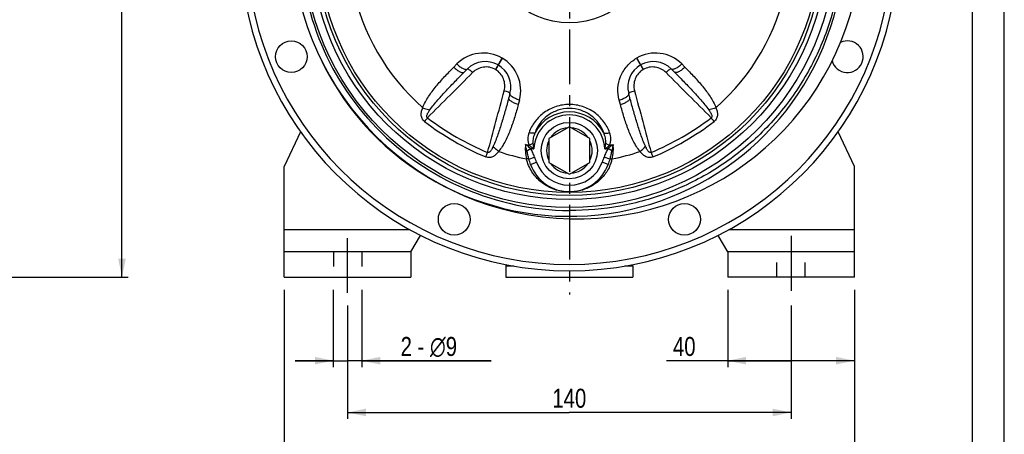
# Model space of a CAD drawing. Header units: millimetres. Extents: x 0 to 841, y 0 to 594.
# Tile 10 of 12: x 529 to 840, y 203 to 334. Entities that reach past the tile are written whole.
import ezdxf

# ---------------------------------------------------------------- set-up
doc = ezdxf.new("R2010")
doc.units = ezdxf.units.MM
doc.header["$LTSCALE"] = 46.2
doc.linetypes.add('CENTER', pattern=[0.6, 0.375, -0.075, 0.075, -0.075])
doc.linetypes.add('HIDDEN', pattern=[0.2, 0.1, -0.1])
doc.layers.get('0').update_dxf_attribs({"linetype": 'CONTINUOUS'})
for name, color, linetype in [('ASSI', 7, 'CONTINUOUS'), ('GEOM', 7, 'CONTINUOUS'), ('QUOTE', 7, 'CONTINUOUS')]:
    doc.layers.add(name, color=color, linetype=linetype)
doc.styles.get("Standard").update_dxf_attribs({"font": 'txt', "width": 0.8})
doc.dimstyles.new('DIMSTYLE_1', dxfattribs={"dimtxt": 6, "dimasz": 5.8, "dimexe": 1, "dimexo": 2, "dimgap": 0.75, "dimtad": 1, "dimdec": 3, "dimtxsty": 'Standard', "dimblk": '_FILLED', "dimblk1": '_FILLED', "dimblk2": '_FILLED', "dimcen": 0.09, "dimadec": 3, "dimazin": 2, "dimtp": 0.5, "dimtm": 0.5, "dimtfac": 1, "dimtdec": 3, "dimtofl": 0, "dimtmove": 0, "dimatfit": 3, "dimldrblk": '_FILLED', "dimfxl": 0, "dimtolj": 1, "dimarcsym": 0})
doc.dimstyles.new('DIMSTYLE_2', dxfattribs={"dimtxt": 6, "dimasz": 5.8, "dimexe": 1, "dimexo": 2, "dimgap": 0.75, "dimtad": 1, "dimdec": 3, "dimtxsty": 'Standard', "dimblk": '_FILLED', "dimblk1": '_FILLED', "dimblk2": '_FILLED', "dimcen": 0.09, "dimadec": 3, "dimazin": 2, "dimtp": 0.2, "dimtm": 0.2, "dimtfac": 1, "dimtdec": 3, "dimtofl": 0, "dimtmove": 0, "dimatfit": 3, "dimldrblk": '_FILLED', "dimfxl": 0, "dimtolj": 1, "dimarcsym": 0})
doc.dimstyles.new('DIMSTYLE_3', dxfattribs={"dimtxt": 6, "dimasz": 5.8, "dimexe": 1, "dimexo": 2, "dimgap": 0.75, "dimtad": 1, "dimdec": 3, "dimtxsty": 'Standard', "dimblk": '_FILLED', "dimblk1": '_FILLED', "dimblk2": '_FILLED', "dimcen": 0.09, "dimadec": 3, "dimazin": 2, "dimtp": 0.3, "dimtm": 0.3, "dimtfac": 1, "dimtdec": 3, "dimtofl": 0, "dimtmove": 0, "dimatfit": 3, "dimldrblk": '_FILLED', "dimfxl": 0, "dimtolj": 1, "dimarcsym": 0})

# ---------------------------------------------------------------- blocks, each defined once
blk = doc.blocks.new('_FILLED')
at = {"color": 0, "linetype": 'ByBlock'}
blk.add_solid([(0, 0), (-1, 0.207), (-1, -0.207)], dxfattribs=at)
blk = doc.blocks.new('*D1')
at = {"layer": 'QUOTE', "color": 2, "linetype": 'Continuous'}
for p, q in [((632.68, 243.59), (632.68, 207.82)), ((772.68, 243.59), (772.68, 207.82)), ((632.68, 209.82), (702.68, 209.82)), ((772.68, 209.82), (702.68, 209.82))]:
    blk.add_line(p, q, dxfattribs=at)
at = {"layer": 'QUOTE', "color": 2, "linetype": 'Continuous', "xscale": 5.8, "yscale": 5.8, "zscale": 5.8, "rotation": 180}
blk.add_blockref('_FILLED', (632.68, 209.82), dxfattribs=at)
at = {"layer": 'QUOTE', "color": 2, "linetype": 'Continuous', "xscale": 5.8, "yscale": 5.8, "zscale": 5.8}
blk.add_blockref('_FILLED', (772.68, 209.82), dxfattribs=at)
at = {"layer": 'QUOTE', "color": 2, "linetype": 'Continuous', "insert": (702.68, 217.32), "char_height": 6, "width": 16.8, "attachment_point": 2, "line_spacing_factor": 0.9}
blk.add_mtext('140', dxfattribs=at)
blk = doc.blocks.new('*D2')
at = {"layer": 'QUOTE', "color": 2, "linetype": 'Continuous'}
for p, q in [((628.18, 248.59), (628.18, 224.18)), ((637.18, 248.59), (637.18, 224.18)), ((628.18, 226.18), (616.18, 226.18)), ((616.18, 226.18), (632.68, 226.18)), ((678.02, 226.18), (632.68, 226.18)), ((637.18, 226.18), (678.02, 226.18))]:
    blk.add_line(p, q, dxfattribs=at)
at = {"layer": 'QUOTE', "color": 2, "linetype": 'Continuous', "xscale": 5.8, "yscale": 5.8, "zscale": 5.8}
blk.add_blockref('_FILLED', (628.18, 226.18), dxfattribs=at)
at = {"layer": 'QUOTE', "color": 2, "linetype": 'Continuous', "xscale": 5.8, "yscale": 5.8, "zscale": 5.8, "rotation": 180}
blk.add_blockref('_FILLED', (637.18, 226.18), dxfattribs=at)
at = {"layer": 'QUOTE', "color": 2, "linetype": 'Continuous', "insert": (649.42, 233.68), "char_height": 6, "width": 42.9, "attachment_point": 1, "line_spacing_factor": 0.9}
blk.add_mtext('2 - \\Fgdt;{\\Fgdt;n}\\Ftxt;9', dxfattribs=at)
blk = doc.blocks.new('*D3')
at = {"layer": 'QUOTE', "color": 2, "linetype": 'Continuous'}
for p, q in [((752.68, 248.59), (752.68, 224.18)), ((792.68, 248.59), (792.68, 224.18)), ((772.68, 226.18), (733.33, 226.18)), ((752.68, 226.18), (772.68, 226.18)), ((792.68, 226.18), (772.68, 226.18))]:
    blk.add_line(p, q, dxfattribs=at)
at = {"layer": 'QUOTE', "color": 2, "linetype": 'Continuous', "xscale": 5.8, "yscale": 5.8, "zscale": 5.8, "rotation": 180}
blk.add_blockref('_FILLED', (752.68, 226.18), dxfattribs=at)
at = {"layer": 'QUOTE', "color": 2, "linetype": 'Continuous', "xscale": 5.8, "yscale": 5.8, "zscale": 5.8}
blk.add_blockref('_FILLED', (792.68, 226.18), dxfattribs=at)
at = {"layer": 'QUOTE', "color": 2, "linetype": 'Continuous', "insert": (742.53, 233.68), "char_height": 6, "width": 13.8, "attachment_point": 3, "line_spacing_factor": 0.9}
blk.add_mtext('40', dxfattribs=at)
blk = doc.blocks.new('*D5')
at = {"layer": 'QUOTE', "color": 2, "linetype": 'Continuous'}
for p, q in [((394.75, 491.59), (563.46, 491.59)), ((561.46, 491.59), (561.46, 372.09)), ((561.46, 252.59), (561.46, 372.09)), ((432.75, 252.59), (563.46, 252.59))]:
    blk.add_line(p, q, dxfattribs=at)
at = {"layer": 'QUOTE', "color": 2, "linetype": 'Continuous', "xscale": 5.8, "yscale": 5.8, "zscale": 5.8}
for p, rotation in [((561.46, 491.59), 90), ((561.46, 252.59), 270)]:
    blk.add_blockref('_FILLED', p, dxfattribs=dict(at, rotation=rotation))
at = {"layer": 'QUOTE', "color": 2, "linetype": 'Continuous', "insert": (553.96, 372.09), "char_height": 6, "width": 19.8, "attachment_point": 2, "rotation": 90, "line_spacing_factor": 0.9}
blk.add_mtext('239', dxfattribs=at)
blk = doc.blocks.new('*D19')
at = {"layer": 'QUOTE', "color": 2, "linetype": 'Continuous'}
for p, q in [((612.68, 248.59), (612.68, 190.34)), ((792.68, 248.59), (792.68, 190.34)), ((612.68, 192.34), (702.68, 192.34)), ((792.68, 192.34), (702.68, 192.34))]:
    blk.add_line(p, q, dxfattribs=at)
at = {"layer": 'QUOTE', "color": 2, "linetype": 'Continuous', "xscale": 5.8, "yscale": 5.8, "zscale": 5.8, "rotation": 180}
blk.add_blockref('_FILLED', (612.68, 192.34), dxfattribs=at)
at = {"layer": 'QUOTE', "color": 2, "linetype": 'Continuous', "xscale": 5.8, "yscale": 5.8, "zscale": 5.8}
blk.add_blockref('_FILLED', (792.68, 192.34), dxfattribs=at)
at = {"layer": 'QUOTE', "color": 2, "linetype": 'Continuous', "insert": (702.68, 199.84), "char_height": 6, "width": 16.2, "attachment_point": 2, "line_spacing_factor": 0.9}
blk.add_mtext('180', dxfattribs=at)

msp = doc.modelspace()

# ---------------------------------------------------------------- linework, layer by layer
at = {"color": 7, "linetype": 'Continuous'}
for p, q in [((840, 0), (840, 594)), ((830, 10), (830, 584))]:
    msp.add_line(p, q, dxfattribs=at)
at = {"layer": 'ASSI', "color": 2, "linetype": 'CENTER'}
for p, q in [((702.6846, 358.5916), (702.6846, 247.1049)), ((632.6846, 247.5916), (632.6846, 265.5916)), ((772.6846, 265.5916), (772.6846, 247.5916))]:
    msp.add_line(p, q, dxfattribs=at)
at = {"layer": 'ASSI', "color": 7, "linetype": 'Continuous'}
for p, q in [((617.7836, 298.5265), (612.6846, 287.5916)), ((792.6846, 287.5916), (787.5856, 298.5265)), ((612.6846, 267.5916), (652.3359, 267.5916)), ((753.0334, 267.5916), (792.6846, 267.5916)), ((682.6846, 256.0916), (682.6846, 252.5916)), ((722.6846, 256.0916), (722.6846, 252.5916)), ((682.6846, 252.5916), (722.6846, 252.5916))]:
    msp.add_line(p, q, dxfattribs=at)
at = {"layer": 'ASSI', "color": 8, "linetype": 'HIDDEN'}
for p, q in [((628.1846, 260.5916), (628.1846, 252.5916)), ((637.1846, 260.5916), (637.1846, 252.5916)), ((768.1846, 252.5916), (768.1846, 260.5916)), ((777.1846, 252.5916), (777.1846, 260.5916))]:
    msp.add_line(p, q, dxfattribs=at)
at = {"layer": 'ASSI', "color": 7, "linetype": 'Continuous'}
for centre in [(614.9161, 322.2367), (666.3297, 270.8231), (739.0396, 270.8231)]:
    msp.add_circle(centre, 5, dxfattribs=at)
msp.add_arc((790.4532, 322.2367), 5, 195.742561, 115.401457, dxfattribs=at)
at = {"layer": 'GEOM', "color": 9, "linetype": 'Continuous'}
for p, q in [((681.4254, 321.8007), (679.3416, 318.1988)), ((681.4524, 321.7852), (679.375, 318.1796)), ((723.9169, 321.7852), (725.9943, 318.1796)), ((723.9439, 321.8008), (726.0277, 318.1988)), ((666.1865, 318.9166), (667.2041, 319.9341)), ((679.375, 318.1796), (679.3416, 318.1988)), ((726.0277, 318.1988), (725.9943, 318.1796)), ((738.1652, 319.9341), (739.1828, 318.9166)), ((686.9465, 308.5358), (686.5741, 307.1458)), ((718.7952, 307.1458), (718.4227, 308.5358)), ((689.2713, 292.5242), (690.4308, 293.2697)), ((716.098, 292.5242), (714.9385, 293.2697)), ((689.9232, 289.8441), (691.7084, 290.5348)), ((715.446, 289.844), (713.6608, 290.5348)), ((690.4421, 288.2189), (692.3257, 288.8916)), ((714.9271, 288.2188), (713.0436, 288.8916)), ((702.7023, 273.6408), (702.6282, 273.6414)), ((685.115, 256.0916), (682.6846, 256.0916)), ((722.6846, 256.0916), (720.2542, 256.0916))]:
    msp.add_line(p, q, dxfattribs=at)
at = {"layer": 'GEOM', "color": 7, "linetype": 'Continuous'}
for p, q in [((669.513, 317.3674), (670.5066, 318.361)), ((734.8627, 318.361), (735.8563, 317.3674)), ((683.9329, 310.6093), (683.5693, 309.2521)), ((721.8, 309.2521), (721.4363, 310.6095)), ((702.6846, 300.0972), (696.1846, 296.3444)), ((709.1846, 296.3444), (702.6846, 300.0972)), ((696.1846, 296.3444), (696.1846, 288.8389)), ((709.1846, 288.8389), (709.1846, 296.3444)), ((612.6846, 252.5916), (612.6846, 287.5916)), ((696.1846, 288.8389), (702.6846, 285.0861)), ((702.6846, 285.0861), (709.1846, 288.8389)), ((792.6846, 252.5916), (792.6846, 287.5916)), ((652.6846, 260.5916), (655.682, 265.7832)), ((752.6846, 260.5916), (749.6873, 265.7832)), ((652.6846, 260.5916), (612.6846, 260.5916)), ((652.6846, 260.5916), (652.6846, 252.5916)), ((792.6846, 260.5916), (752.6846, 260.5916)), ((752.6846, 260.5916), (752.6846, 252.5916)), ((682.6846, 256.0916), (682.6846, 252.5916)), ((722.6846, 256.0916), (722.6846, 252.5916)), ((612.6846, 252.5916), (652.6846, 252.5916)), ((792.6846, 252.5916), (752.6846, 252.5916))]:
    msp.add_line(p, q, dxfattribs=at)
for centre, radius in [((702.6846, 358.5916), 84), ((702.6846, 292.5916), 8.9)]:
    msp.add_circle(centre, radius, dxfattribs=at)
at = {"layer": 'GEOM', "color": 9, "linetype": 'Continuous'}
for radius in [81.5, 80.1715, 79.252, 25.6579]:
    msp.add_circle((702.6846, 358.5916), radius, dxfattribs=at)
at = {"layer": 'GEOM', "color": 7, "linetype": 'Continuous'}
for centre, radius, start, end in [((702.6846, 358.5916), 104, 99.689195, 80.310805), ((705.0846, 360.9916), 90, 180.000319, 77.582192), ((702.6846, 358.5916), 86.8, 205.865639, 126.7013), ((676.1637, 312.7044), 8, 59.955417, 135.002665), ((729.2056, 312.7044), 8, 44.997312, 120.044585), ((691.6846, 339.5391), 23, 239.95519, 240.044729), ((676.2056, 312.6802), 8, 344.997298, 60.044818), ((729.1637, 312.6802), 8, 119.955329, 195.001372), ((713.6846, 339.5391), 23, 299.95522, 300.04481), ((702.6846, 292.5916), 13, 199.654696, 340.345268), ((683.1846, 256.0916), 0.5, 123.639438, 180), ((722.1846, 256.0916), 0.5, 0, 56.313755)]:
    msp.add_arc(centre, radius, start, end, dxfattribs=at)
at = {"layer": 'GEOM', "color": 9, "linetype": 'Continuous'}
for centre, radius, start, end in [((702.6846, 358.5916), 102, 99.8799, 80.1201), ((703.308, 359.215), 85.5763, 178.674793, 269.544892), ((702.6846, 358.5916), 69.9628, 191.409518, 228.590452), ((702.6846, 358.5916), 69.9628, 311.409539, 348.590471), ((675.5315, 311.6045), 11.7785, 59.894467, 134.992509), ((729.8382, 311.6055), 11.7774, 45.005457, 120.088444), ((675.5691, 311.5828), 11.7785, 345.007495, 60.105483), ((702.6846, 292.5916), 12.1986, 27.319584, 152.680441), ((783.3264, 206.6513), 158.1255, 142.479096, 143.035763), ((709.4285, 370.2723), 86.3018, 232.576188, 247.423812), ((707.9995, 367.7972), 81.9322, 232.314543, 247.685456), ((702.6846, 292.5916), 11.2327, 2.515004, 177.484996), ((697.369, 367.7986), 81.9339, 292.314698, 307.685304), ((695.9402, 370.2733), 86.303, 292.576286, 307.423714), ((621.3081, 206.0924), 159.0487, 36.965907, 37.519362), ((702.6846, 292.5916), 7.2, 94.525631, 145.474369), ((702.6846, 292.5916), 7.2, 34.525631, 85.474369), ((702.6846, 292.5916), 7.2, 154.525631, 205.474369), ((702.6846, 292.5916), 7.2, 334.525631, 25.474369), ((702.6846, 358.5916), 69.9628, 251.409758, 258.821327), ((702.66, 293.0242), 13.8822, 173.982167, 192.767906), ((702.6846, 358.5916), 65.5869, 257.825697, 258.875795), ((702.6846, 358.5916), 66.4613, 259.375246, 260.279164), ((707.696, 296.5393), 16.5968, 185.674266, 192.014647), ((697.6069, 296.5497), 16.6639, 347.998133, 354.312954), ((702.6846, 358.5916), 66.4613, 279.720836, 280.624792), ((702.6846, 358.5916), 65.5869, 281.124427, 282.174303), ((702.6879, 293.0286), 13.904, 347.238274, 5.990795), ((702.6846, 358.5916), 69.9628, 281.179135, 288.590242), ((529.9279, 352.8163), 159.0489, 336.965908, 337.519363), ((703.3547, 293.0912), 13.2693, 335.279018, 346.339314), ((874.5891, 352.459), 158.1249, 202.479095, 203.035764), ((702.6846, 292.5916), 11, 199.655582, 340.344022), ((702.6846, 292.5916), 7.2, 214.525631, 265.474369), ((702.6846, 292.5916), 7.2, 274.525631, 325.474369), ((702.6928, 293.8334), 14.3302, 267.693325, 269.967392), ((702.682, 293.6921), 14.1889, 270.010477, 272.052907)]:
    msp.add_arc(centre, radius, start, end, dxfattribs=at)
for points, knots in [([(714.9032, 444.04), (720.2192, 443.3149), (728.1194, 441.4677), (738.1353, 437.57), (747.7439, 432.7488), (758.8392, 425.055), (770.1779, 413.5002), (779.1547, 400.0251), (785.4491, 385.108), (788.8391, 369.276), (789.2049, 353.0894), (786.5342, 337.1204), (780.9214, 321.9337), (772.565, 308.066), (761.7607, 296.0073), (748.8908, 286.1839), (734.408, 278.9435), (718.8319, 274.5409), (708.0674, 273.6028), (702.7023, 273.6408)], [0, 0, 0, 0, 0.06249707, 0.09377786, 0.12505995, 0.18755589, 0.25005162, 0.31254732, 0.37504292, 0.43753852, 0.50003402, 0.56252953, 0.6250252, 0.68752095, 0.75001688, 0.81251294, 0.87500918, 0.93750285, 1, 1, 1, 1]), ([(718.4227, 308.5358), (718.1006, 309.7384), (717.8366, 312.2892), (718.6811, 316.0717), (720.734, 319.4454), (722.795, 321.1399), (723.9336, 321.7961)], [0, 0, 0, 0, 0.24295105, 0.49063732, 0.74355331, 1, 1, 1, 1]), ([(656.4083, 306.1191), (656.6415, 306.7402), (657.2124, 307.9452), (658.5928, 310.2319), (660.6205, 312.9241), (663.3115, 315.9829), (665.2145, 317.9446), (666.1865, 318.9166)], [0, 0, 0, 0, 0.12284301, 0.24597665, 0.4941474, 0.74549558, 1, 1, 1, 1]), ([(658.6884, 305.4706), (659.4723, 306.5506), (661.182, 308.6119), (663.8795, 311.5888), (666.6671, 314.5011), (668.56, 316.4145), (669.513, 317.3674)], [0, 0, 0, 0, 0.24873067, 0.49836826, 0.74881074, 1, 1, 1, 1]), ([(666.1865, 318.9166), (666.501, 318.6054), (667.1273, 318.0633), (667.9619, 317.5332), (668.5833, 317.2837), (668.9628, 317.2025), (669.2815, 317.2169), (669.4537, 317.3081), (669.513, 317.3674)], [0, 0, 0, 0, 0.34154607, 0.63761089, 0.75802712, 0.85681579, 0.9352696, 1, 1, 1, 1]), ([(667.2041, 319.9341), (667.5185, 319.623), (668.1431, 319.0802), (668.9732, 318.546), (669.5899, 318.2913), (669.9649, 318.2061), (670.279, 318.2154), (670.449, 318.3034), (670.5068, 318.3613)], [0, 0, 0, 0, 0.34309933, 0.64011188, 0.76056937, 0.85899266, 0.93658146, 1, 1, 1, 1]), ([(670.5068, 318.3613), (670.525, 318.3794), (670.6027, 318.3887), (670.8037, 318.3145), (671.1501, 318.0928), (671.6277, 317.7071), (671.9705, 317.3869), (672.1497, 317.2084)], [0, 0, 0, 0, 0.03751339, 0.10055658, 0.31589972, 0.63034632, 1, 1, 1, 1]), ([(679.3416, 318.1988), (678.7772, 318.5251), (677.5303, 318.9886), (675.5495, 319.0282), (673.6693, 318.4358), (672.6045, 317.6637), (672.1497, 317.2084)], [0, 0, 0, 0, 0.25166445, 0.5022655, 0.75154709, 1, 1, 1, 1]), ([(682.1132, 311.456), (682.2801, 312.0775), (682.4163, 313.3857), (681.9893, 315.3101), (680.9646, 317.0059), (679.9397, 317.854), (679.375, 318.1796)], [0, 0, 0, 0, 0.24844968, 0.49773149, 0.7483359, 1, 1, 1, 1]), ([(725.9943, 318.1796), (725.4296, 317.854), (724.4047, 317.0059), (723.38, 315.3102), (722.9529, 313.3857), (723.0892, 312.0775), (723.2561, 311.456)], [0, 0, 0, 0, 0.25166445, 0.5022655, 0.75154709, 1, 1, 1, 1]), ([(733.2196, 317.2084), (732.7647, 317.6637), (731.7, 318.4358), (729.8198, 319.0282), (727.8389, 318.9886), (726.592, 318.5251), (726.0277, 318.1988)], [0, 0, 0, 0, 0.24844968, 0.49773149, 0.7483359, 1, 1, 1, 1]), ([(734.8624, 318.3612), (734.8442, 318.3793), (734.7665, 318.3886), (734.5655, 318.3144), (734.2191, 318.0928), (733.7415, 317.7071), (733.3988, 317.3869), (733.2196, 317.2084)], [0, 0, 0, 0, 0.03751381, 0.10055653, 0.31589735, 0.63034289, 1, 1, 1, 1]), ([(738.1652, 319.9341), (737.8508, 319.623), (737.2261, 319.0802), (736.3961, 318.546), (735.7794, 318.2913), (735.4044, 318.2061), (735.0902, 318.2154), (734.9203, 318.3034), (734.8625, 318.3613)], [0, 0, 0, 0, 0.34309931, 0.64011186, 0.76056936, 0.85899265, 0.93658146, 1, 1, 1, 1]), ([(739.1828, 318.9166), (738.8683, 318.6054), (738.242, 318.0633), (737.4074, 317.5332), (736.7859, 317.2837), (736.4065, 317.2025), (736.0877, 317.2169), (735.9156, 317.3081), (735.8563, 317.3674)], [0, 0, 0, 0, 0.34154607, 0.63761089, 0.75802712, 0.85681579, 0.9352696, 1, 1, 1, 1]), ([(735.8563, 317.3674), (736.8093, 316.4145), (738.7021, 314.5011), (741.4898, 311.5888), (744.1872, 308.6119), (745.8969, 306.5506), (746.6809, 305.4706)], [0, 0, 0, 0, 0.25118926, 0.50163174, 0.75126933, 1, 1, 1, 1]), ([(739.1828, 318.9166), (740.1548, 317.9446), (742.0578, 315.9829), (744.7488, 312.9241), (746.7765, 310.2318), (748.1569, 307.9452), (748.7278, 306.7402), (748.961, 306.1191)], [0, 0, 0, 0, 0.25450441, 0.50585259, 0.75402333, 0.87715698, 1, 1, 1, 1]), ([(683.9329, 310.6097), (683.9396, 310.6345), (683.9088, 310.7064), (683.744, 310.8434), (683.3788, 311.0326), (682.806, 311.2533), (682.3574, 311.3901), (682.1132, 311.456)], [0, 0, 0, 0, 0.03751381, 0.10055653, 0.31589735, 0.63034289, 1, 1, 1, 1]), ([(721.4363, 310.6096), (721.4296, 310.6344), (721.4604, 310.7064), (721.6252, 310.8433), (721.9904, 311.0325), (722.5632, 311.2533), (723.0119, 311.3901), (723.2561, 311.456)], [0, 0, 0, 0, 0.03751339, 0.10055658, 0.31589972, 0.63034632, 1, 1, 1, 1]), ([(683.5693, 309.2521), (683.2204, 307.9503), (682.5099, 305.3543), (681.3816, 301.484), (680.1522, 297.6595), (679.2221, 295.1482), (678.6786, 293.9293)], [0, 0, 0, 0, 0.25118745, 0.50162851, 0.75126583, 1, 1, 1, 1]), ([(686.5741, 307.1458), (686.1474, 307.2626), (685.3647, 307.5339), (684.4883, 307.9916), (683.9616, 308.4051), (683.7015, 308.6931), (683.5546, 308.9763), (683.5476, 309.1711), (683.5693, 309.2521)], [0, 0, 0, 0, 0.34154607, 0.63761089, 0.75802712, 0.85681579, 0.9352696, 1, 1, 1, 1]), ([(686.9465, 308.5358), (686.5199, 308.6525), (685.7375, 308.9221), (684.8598, 309.3739), (684.3309, 309.7806), (684.0696, 310.0628), (683.9206, 310.3394), (683.9119, 310.5307), (683.933, 310.6096)], [0, 0, 0, 0, 0.34309931, 0.64011186, 0.76056936, 0.85899265, 0.93658146, 1, 1, 1, 1]), ([(718.4227, 308.5358), (718.8494, 308.6525), (719.6318, 308.9221), (720.5094, 309.3739), (721.0384, 309.7806), (721.2997, 310.0628), (721.4487, 310.3394), (721.4574, 310.5307), (721.4363, 310.6096)], [0, 0, 0, 0, 0.34309932, 0.64011187, 0.76056937, 0.85899265, 0.93658146, 1, 1, 1, 1]), ([(718.7952, 307.1458), (719.2219, 307.2626), (720.0045, 307.5339), (720.8809, 307.9916), (721.4077, 308.4051), (721.6677, 308.6931), (721.8147, 308.9763), (721.8217, 309.1711), (721.8, 309.2521)], [0, 0, 0, 0, 0.34154607, 0.63761089, 0.75802712, 0.85681579, 0.9352696, 1, 1, 1, 1]), ([(726.6906, 293.9293), (726.1472, 295.1482), (725.2171, 297.6595), (723.9877, 301.484), (722.8594, 305.3543), (722.1488, 307.9503), (721.8, 309.2521)], [0, 0, 0, 0, 0.2487329, 0.49837024, 0.74881188, 1, 1, 1, 1]), ([(656.9824, 301.7347), (656.6462, 301.9926), (656.1056, 302.662), (655.8511, 303.8712), (655.9975, 305.0394), (656.255, 305.7667), (656.4083, 306.1191)], [0, 0, 0, 0, 0.26682651, 0.51679917, 0.75795643, 1, 1, 1, 1]), ([(656.4085, 306.1196), (656.5933, 306.0341), (657.3247, 305.7307), (658.1031, 305.5314), (658.6884, 305.4707)], [0, 0, 0, 0, 0.25704837, 1, 1, 1, 1]), ([(657.9121, 302.9578), (657.8559, 302.9845), (657.7542, 303.0648), (657.6823, 303.2396), (657.6706, 303.4213), (657.7003, 303.6576), (657.7875, 303.9415), (657.9314, 304.2655), (658.0994, 304.5783), (658.3458, 304.9843), (658.5486, 305.278), (658.6884, 305.4706)], [0, 0, 0, 0, 0.06526963, 0.12939043, 0.19225789, 0.25454929, 0.37827507, 0.50203043, 0.62602297, 0.75034192, 1, 1, 1, 1]), ([(686.5741, 307.1458), (686.2183, 305.8181), (685.4711, 303.1894), (684.1676, 299.3299), (682.8504, 296.2277), (681.5598, 293.8892), (680.8024, 292.7918), (680.3807, 292.2795)], [0, 0, 0, 0, 0.25449294, 0.50583283, 0.75400321, 0.87713749, 1, 1, 1, 1]), ([(702.6846, 307.1332), (701.2666, 307.133), (698.4364, 306.684), (694.6694, 304.7654), (691.724, 301.8845), (690.4206, 299.5054), (689.9606, 298.2725)], [0, 0, 0, 0, 0.25881963, 0.51289121, 0.75982022, 1, 1, 1, 1]), ([(702.6846, 305.8875), (701.4539, 305.8874), (699.0038, 305.4884), (695.7729, 303.7969), (693.2911, 301.291), (692.2174, 299.2436), (691.8466, 298.1902)], [0, 0, 0, 0, 0.2615311, 0.51675083, 0.7626885, 1, 1, 1, 1]), ([(715.4087, 298.2725), (714.9487, 299.5054), (713.6453, 301.8845), (710.6999, 304.7654), (706.9328, 306.684), (704.1027, 307.133), (702.6846, 307.1332)], [0, 0, 0, 0, 0.24017986, 0.48710886, 0.74118061, 1, 1, 1, 1]), ([(713.5226, 298.1902), (713.1519, 299.2437), (712.0782, 301.291), (709.5963, 303.7969), (706.3654, 305.4884), (703.9154, 305.8874), (702.6846, 305.8875)], [0, 0, 0, 0, 0.23731149, 0.48324895, 0.73846883, 1, 1, 1, 1]), ([(724.9886, 292.2795), (724.567, 292.7919), (723.8093, 293.8891), (722.5191, 296.2277), (721.2016, 299.3298), (719.8982, 303.1894), (719.1509, 305.8181), (718.7952, 307.1458)], [0, 0, 0, 0, 0.12285469, 0.24598951, 0.49415967, 0.74550292, 1, 1, 1, 1]), ([(748.9608, 306.1196), (748.776, 306.0341), (748.0445, 305.7307), (747.2662, 305.5314), (746.6809, 305.4706)], [0, 0, 0, 0, 0.25704772, 1, 1, 1, 1]), ([(746.6809, 305.4706), (746.8207, 305.278), (747.0234, 304.9843), (747.2699, 304.5783), (747.4379, 304.2656), (747.5817, 303.9416), (747.6689, 303.6577), (747.6987, 303.4214), (747.687, 303.2397), (747.6151, 303.0649), (747.5134, 302.9844), (747.4571, 302.9578)], [0, 0, 0, 0, 0.24965004, 0.37396484, 0.49795363, 0.62170221, 0.74542599, 0.80771333, 0.87058689, 0.93471266, 1, 1, 1, 1]), ([(748.961, 306.1191), (749.1143, 305.7667), (749.3717, 305.0394), (749.5182, 303.8712), (749.2637, 302.6621), (748.7232, 301.9925), (748.3869, 301.7347)], [0, 0, 0, 0, 0.24203806, 0.48318999, 0.73315645, 1, 1, 1, 1]), ([(689.9606, 298.2725), (689.7208, 297.6297), (689.4295, 296.2625), (689.6988, 294.8409), (690.0305, 294.2371)], [0, 0, 0, 0, 0.4989395, 1, 1, 1, 1]), ([(691.8466, 298.1901), (691.7514, 298.1269), (691.4903, 298.0464), (690.8452, 298.0257), (690.3189, 298.1489), (689.9606, 298.2725)], [0, 0, 0, 0, 0.17747164, 0.41122225, 1, 1, 1, 1]), ([(691.8467, 298.1904), (691.6111, 297.6772), (691.2433, 296.6036), (691.1253, 295.4594), (691.1805, 294.8984)], [0, 0, 0, 0, 0.50046739, 1, 1, 1, 1]), ([(714.1887, 294.8984), (714.2442, 295.4594), (714.1259, 296.6036), (713.7582, 297.6772), (713.5225, 298.1904)], [0, 0, 0, 0, 0.49953115, 1, 1, 1, 1]), ([(713.5226, 298.1901), (713.6178, 298.1269), (713.8789, 298.0464), (714.524, 298.0256), (715.0504, 298.1489), (715.4087, 298.2725)], [0, 0, 0, 0, 0.17747323, 0.41122566, 1, 1, 1, 1]), ([(715.3388, 294.2372), (715.6711, 294.8407), (715.9395, 296.2627), (715.6485, 297.6297), (715.4087, 298.2725)], [0, 0, 0, 0, 0.50105569, 1, 1, 1, 1]), ([(680.3807, 292.2795), (680.1521, 291.9704), (679.651, 291.3837), (678.7125, 290.6726), (677.538, 290.2882), (676.6877, 290.4215), (676.2962, 290.5838)], [0, 0, 0, 0, 0.24204221, 0.4831939, 0.73315742, 1, 1, 1, 1]), ([(678.6786, 293.9293), (678.5817, 293.7119), (678.4287, 293.3894), (678.2004, 292.973), (678.0135, 292.6712), (677.8049, 292.3846), (677.6025, 292.1671), (677.4129, 292.0232), (677.2496, 291.9425), (677.0623, 291.9173), (676.9417, 291.9652), (676.8905, 292.0006)], [0, 0, 0, 0, 0.24965003, 0.37396482, 0.49795361, 0.62170219, 0.74542596, 0.80771331, 0.87058687, 0.93471264, 1, 1, 1, 1]), ([(680.3806, 292.2793), (680.2141, 292.3965), (679.5856, 292.8783), (679.0239, 293.4528), (678.6786, 293.9293)], [0, 0, 0, 0, 0.25704772, 1, 1, 1, 1]), ([(690.4308, 293.2697), (690.3002, 293.3735), (689.7791, 293.7829), (689.2509, 294.1833), (688.8533, 294.4798)], [0, 0, 0, 0, 0.25156585, 1, 1, 1, 1]), ([(689.2713, 292.5242), (689.2308, 292.6882), (689.0759, 293.3348), (688.9413, 293.9863), (688.8542, 294.4745)], [0, 0, 0, 0, 0.254195, 1, 1, 1, 1]), ([(689.9232, 289.844), (689.7993, 290.2864), (689.5748, 291.1784), (689.3817, 292.0776), (689.2713, 292.5242)], [0, 0, 0, 0, 0.49968314, 1, 1, 1, 1]), ([(691.1805, 294.8984), (691.0943, 294.8333), (690.7317, 294.579), (690.3387, 294.3678), (690.0305, 294.2371)], [0, 0, 0, 0, 0.24399387, 1, 1, 1, 1]), ([(690.0305, 294.2371), (690.1436, 294.1365), (690.6075, 293.7359), (691.0908, 293.358), (691.4628, 293.0845)], [0, 0, 0, 0, 0.24682435, 1, 1, 1, 1]), ([(691.7084, 290.5348), (691.5266, 291.0047), (691.1509, 291.9386), (690.703, 292.8462), (690.4308, 293.2697)], [0, 0, 0, 0, 0.50019233, 1, 1, 1, 1]), ([(714.9385, 293.2698), (714.6663, 292.8463), (714.2183, 291.9386), (713.8426, 291.0047), (713.6608, 290.5348)], [0, 0, 0, 0, 0.49981736, 1, 1, 1, 1]), ([(713.9065, 293.0845), (714.031, 293.176), (714.5212, 293.5441), (714.9962, 293.9327), (715.339, 294.2373)], [0, 0, 0, 0, 0.25201247, 1, 1, 1, 1]), ([(714.1887, 294.8984), (714.275, 294.8333), (714.6376, 294.579), (715.0306, 294.3678), (715.3387, 294.2371)], [0, 0, 0, 0, 0.2439937, 1, 1, 1, 1]), ([(716.516, 294.4798), (716.3843, 294.3816), (715.8545, 293.9835), (715.3288, 293.5799), (714.9386, 293.2698)], [0, 0, 0, 0, 0.24784124, 1, 1, 1, 1]), ([(716.098, 292.5242), (715.9875, 292.0776), (715.7946, 291.1784), (715.5699, 290.2864), (715.4461, 289.844)], [0, 0, 0, 0, 0.50031581, 1, 1, 1, 1]), ([(716.516, 294.4798), (716.4873, 294.3186), (716.3641, 293.6634), (716.2186, 293.0125), (716.098, 292.5242)], [0, 0, 0, 0, 0.24553076, 1, 1, 1, 1]), ([(729.073, 290.5838), (728.6816, 290.4216), (727.8314, 290.2882), (726.6568, 290.6726), (725.7182, 291.3837), (725.2171, 291.9704), (724.9886, 292.2795)], [0, 0, 0, 0, 0.26682561, 0.51679543, 0.75795245, 1, 1, 1, 1]), ([(724.9887, 292.2793), (725.1552, 292.3965), (725.7836, 292.8783), (726.3453, 293.4528), (726.6906, 293.9293)], [0, 0, 0, 0, 0.25704962, 1, 1, 1, 1]), ([(728.4787, 292.0006), (728.4275, 291.9652), (728.3071, 291.9173), (728.1197, 291.9424), (727.9565, 292.0232), (727.7667, 292.167), (727.5644, 292.3845), (727.3558, 292.6711), (727.1689, 292.973), (726.9405, 293.3894), (726.7876, 293.7119), (726.6906, 293.9293)], [0, 0, 0, 0, 0.06526965, 0.12939048, 0.19225795, 0.25454933, 0.37827511, 0.50203046, 0.626023, 0.75034194, 1, 1, 1, 1]), ([(689.9232, 289.844), (689.834, 289.9167), (689.5521, 289.9895), (689.2788, 289.9783), (689.121, 289.9562)], [0, 0, 0, 0, 0.41930117, 1, 1, 1, 1]), ([(702.116, 279.5148), (700.518, 279.5791), (697.4774, 280.2206), (693.583, 282.5173), (690.6442, 285.796), (689.4707, 288.5165), (689.121, 289.9562)], [0, 0, 0, 0, 0.26944511, 0.5117401, 0.75039141, 1, 1, 1, 1]), ([(715.446, 289.844), (715.5352, 289.9167), (715.8172, 289.9895), (716.0904, 289.9783), (716.2483, 289.9562)], [0, 0, 0, 0, 0.41930111, 1, 1, 1, 1]), ([(715.4079, 287.5419), (714.8888, 286.4131), (713.5402, 284.312), (710.7385, 281.8054), (707.2392, 280.0507), (704.5842, 279.5622), (703.1903, 279.5123)], [0, 0, 0, 0, 0.2430265, 0.48104726, 0.7271819, 1, 1, 1, 1])]:
    msp.add_open_spline(points, degree=3, knots=knots, dxfattribs=at)
for points in [[(672.1497, 317.2084), (667.4053, 312.4567), (662.6589, 307.7071), (657.9121, 302.9578)], [(747.4571, 302.9578), (742.7104, 307.7071), (737.964, 312.4567), (733.2196, 317.2084)], [(676.8905, 292.0006), (678.6302, 298.486), (680.3703, 304.9714), (682.1132, 311.456)], [(723.2561, 311.456), (724.999, 304.9714), (726.739, 298.486), (728.4787, 292.0006)], [(690.4421, 288.2194), (690.2509, 288.7547), (690.0758, 289.2964), (689.9232, 289.844)], [(692.3257, 288.8916), (692.1289, 289.4427), (691.9196, 289.9892), (691.7084, 290.5348)], [(713.6608, 290.5348), (713.4496, 289.9891), (713.2404, 289.4426), (713.0436, 288.8916)], [(715.446, 289.844), (715.2935, 289.2964), (715.1184, 288.7548), (714.9272, 288.2194)]]:
    msp.add_open_spline(points, degree=3, dxfattribs=at)

# ---------------------------------------------------------------- dimensions: what is measured, and where the dimension line sits
at = {"layer": 'QUOTE', "color": 2, "linetype": 'Continuous'}
dim = msp.add_linear_dim(base=(561.4607, 491.5916), p1=(430.7542, 252.5916), p2=(392.7542, 491.5916), angle=90, dimstyle='DIMSTYLE_1', dxfattribs=at)
dim.commit()
dim.dimension.update_dxf_attribs({"geometry": '*D5', "text_midpoint": (561.4607, 371.6917), "dimtype": 160})
for base, p1, p2, dimstyle, picture, middle in [((792.6846, 192.3444), (612.6846, 250.5916), (792.6846, 250.5916), 'DIMSTYLE_1', '*D19', (702.2846, 192.3444)), ((792.6846, 226.1765), (752.6846, 250.5916), (792.6846, 250.5916), 'DIMSTYLE_3', '*D3', (737.5334, 226.1765)), ((772.6846, 209.8243), (632.6846, 245.5916), (772.6846, 245.5916), 'DIMSTYLE_1', '*D1', (702.2846, 209.8243))]:
    dim = msp.add_linear_dim(base=base, p1=p1, p2=p2, dimstyle=dimstyle, dxfattribs=at)
    dim.commit()
    dim.dimension.update_dxf_attribs({"geometry": picture, "text_midpoint": middle, "dimtype": 160})
dim = msp.add_linear_dim(base=(637.1846, 226.1765), p1=(628.1846, 250.5916), p2=(637.1846, 250.5916), text='2 - %%c<>', dimstyle='DIMSTYLE_2', dxfattribs=at)
dim.commit()
dim.dimension.update_dxf_attribs({"geometry": '*D2', "text_midpoint": (663.7246, 226.1765), "dimtype": 160})

doc.saveas('drawing.dxf')
